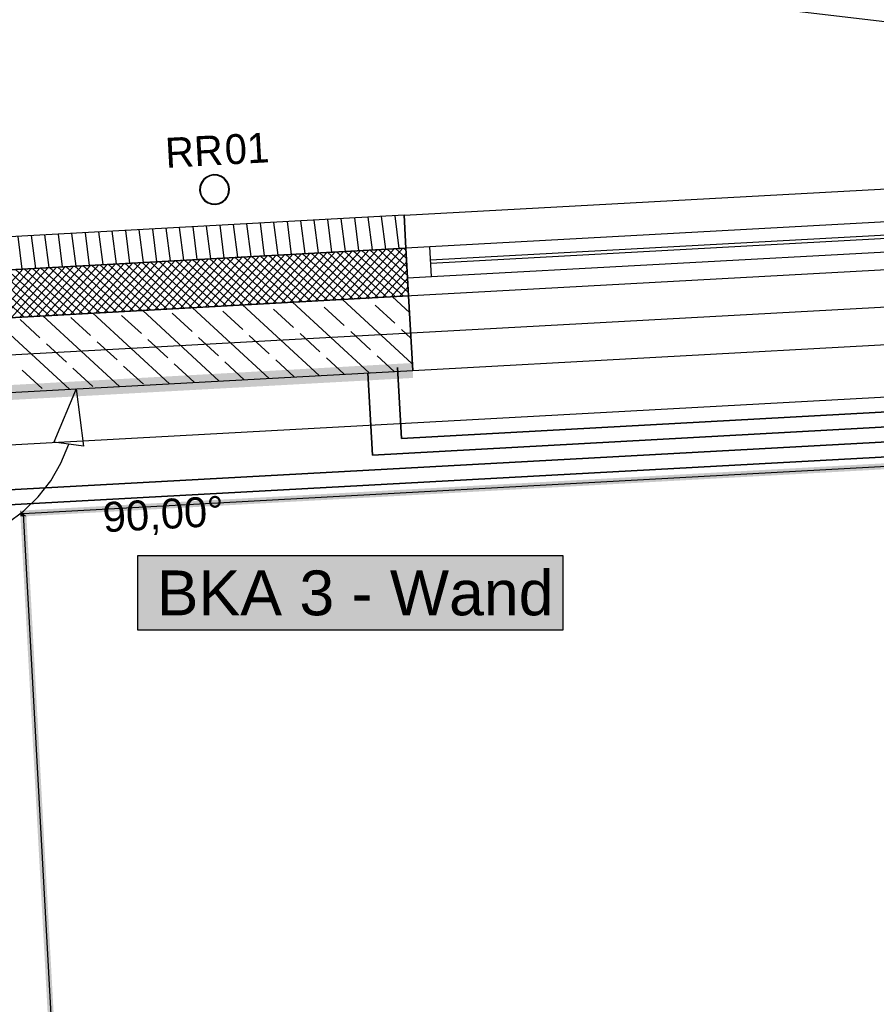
# Model space of a CAD drawing. Extents: x 199 to 1388, y 138 to 979.
# Tile 57 of 155: x 297 to 355, y 750 to 816. Entities that reach past the tile are written whole.
import ezdxf
from ezdxf.lldxf.tags import DXFTag

# ---------------------------------------------------------------- set-up
doc = ezdxf.new("R2010")
doc.units = 0
doc.layers.get('0').update_dxf_attribs({"lineweight": 25})
for name, color, linetype, lineweight, true_color in [('01AFU Allgemein Bemaßung-A07ET47HDI', 7, 'Continuous', 25, 0x848484), ('20 Außenwände-A07ET47EDI', 7, 'Continuous', 25, 0x848484), ('20 Dach Stb-Decke-A07ET47IDI', 7, 'Continuous', 25, 0x848484), ('20 Fallrohre - Beschriftung-A07ET47PDI', 7, 'Continuous', 25, 0x848484), ('20 Fallrohre-A07ET47YDI', 7, 'Continuous', 25, 0x848484), ('20 Fundament-A07ET47RDI', 7, 'Continuous', 25, 0x848484), ('A-0', 7, 'Continuous', 25, 0x848484), ('H_Ruecklauf', 5, 'STRICHLINIE2', 35, 0x0000ff), ('H_Vorlauf', 1, 'Continuous', 35, 0xff0000), ('UPO_Loop2', 140, 'Continuous', 30, 0x00bfff), ('Uponor_TeilFlaecheGrenze', 6, 'Continuous', 25, 0xff00ff), ('Uponor_ZonenGrenze', 1, 'Continuous', 25, 0xff0000)]:
    doc.layers.add(name, color=color, linetype=linetype, lineweight=lineweight, true_color=true_color)
doc.layers.add('02 Raster Gebäude-A07ET47NDI', color=7, linetype='Continuous', lineweight=25)
doc.layers.add('H_Text', color=7, linetype='Continuous', lineweight=25)
doc.styles.get("Standard").update_dxf_attribs({"font": 'arial.ttf'})
tags = doc.linetypes.add('Raster-A07ET47ODI', pattern=[0.2, 0.1, -0.05, 0, -0.05]).pattern_tags.tags
tags[10:11] = [DXFTag(74, 4), DXFTag(75, 0), DXFTag(340, '0'), DXFTag(46, 1.0), DXFTag(50, 0.0), DXFTag(44, 0.0), DXFTag(45, 0.0)]
tags[8:9] = [DXFTag(74, 4), DXFTag(75, 0), DXFTag(340, '0'), DXFTag(46, 1.0), DXFTag(50, 0.0), DXFTag(44, 0.0), DXFTag(45, 0.0)]
tags[6:7] = [DXFTag(74, 4), DXFTag(75, 0), DXFTag(340, '0'), DXFTag(46, 1.0), DXFTag(50, 0.0), DXFTag(44, 0.0), DXFTag(45, 0.0)]
tags[4:5] = [DXFTag(74, 4), DXFTag(75, 0), DXFTag(340, '0'), DXFTag(46, 1.0), DXFTag(50, 0.0), DXFTag(44, 0.0), DXFTag(45, 0.0)]
tags = doc.linetypes.add('STRICHLINIE2', pattern=[9.525, 6.35, -3.175]).pattern_tags.tags
tags[6:7] = [DXFTag(74, 4), DXFTag(75, 0), DXFTag(340, '0'), DXFTag(46, 0.0), DXFTag(50, 0.0), DXFTag(44, 0.0), DXFTag(45, 0.0)]
tags[4:5] = [DXFTag(74, 4), DXFTag(75, 0), DXFTag(340, '0'), DXFTag(46, 0.0), DXFTag(50, 0.0), DXFTag(44, 0.0), DXFTag(45, 0.0)]
tags = doc.linetypes.add('Öffnungslinie Tür Fenster-A07ET47JDI', pattern=[0.115, 0.075, -0.04]).pattern_tags.tags
tags[6:7] = [DXFTag(74, 4), DXFTag(75, 0), DXFTag(340, '0'), DXFTag(46, 1.0), DXFTag(50, 0.0), DXFTag(44, 0.0), DXFTag(45, 0.0)]
tags[4:5] = [DXFTag(74, 4), DXFTag(75, 0), DXFTag(340, '0'), DXFTag(46, 1.0), DXFTag(50, 0.0), DXFTag(44, 0.0), DXFTag(45, 0.0)]

# ---------------------------------------------------------------- blocks, each defined once
blk = doc.blocks.new('Referenz-A07ET47ZDI', base_point=(226.995, 158.1))
at = {"layer": '01AFU Allgemein Bemaßung-A07ET47HDI'}
for p, q in [((301.141, 791.111), (299.654, 787.544)), ((301.141, 791.111), (301.636, 787.279)), ((301.636, 787.279), (299.654, 787.544)), ((300.128, 786.149), (300.645, 787.412)), ((299.443, 784.969), (300.128, 786.149)), ((298.604, 783.893), (299.443, 784.969)), ((297.626, 782.942), (298.604, 783.893)), ((296.527, 782.132), (297.626, 782.942))]:
    blk.add_line(p, q, dxfattribs=at)
at = {"layer": '02 Raster Gebäude-A07ET47NDI', "linetype": 'Raster-A07ET47ODI', "ltscale": 56.250004}
for p, q in [((308.106, 821.362), (822.292, 759.439)), ((663.696, 813.461), (312.548, 794.239)), ((312.548, 794.239), (245.655, 790.577))]:
    blk.add_line(p, q, dxfattribs=at)
at = {"layer": '02 Raster Gebäude-A07ET47NDI', "linetype": 'ByBlock', "ltscale": 56.250004}
blk.add_line((312.548, 794.239), (312.548, 794.239), dxfattribs=at)
blk.add_line((312.548, 794.239), (312.548, 794.239), dxfattribs=at)
at = {"layer": '20 Außenwände-A07ET47EDI'}
for p, q in [((323.094, 802.728), (412.96, 807.647)), ((367.348, 802.947), (324.812, 800.619)), ((323.094, 802.728), (282.404, 800.501)), ((313.755, 800.014), (313.474, 802.201)), ((314.656, 800.063), (314.375, 802.251)), ((315.557, 800.112), (315.276, 802.3)), ((316.458, 800.162), (316.177, 802.349)), ((317.359, 800.211), (317.078, 802.399)), ((318.26, 800.26), (317.979, 802.448)), ((319.161, 800.31), (318.88, 802.497)), ((320.062, 800.359), (319.781, 802.547)), ((320.963, 800.408), (320.682, 802.596)), ((321.864, 800.457), (321.583, 802.645)), ((322.765, 800.507), (322.484, 802.695)), ((323.094, 802.728), (323.214, 800.531)), ((302.041, 799.372), (301.76, 801.56)), ((302.942, 799.422), (302.661, 801.61)), ((303.843, 799.471), (303.562, 801.659)), ((304.744, 799.52), (304.463, 801.708)), ((305.645, 799.57), (305.364, 801.758)), ((306.546, 799.619), (306.265, 801.807)), ((307.447, 799.668), (307.166, 801.856)), ((308.348, 799.718), (308.067, 801.906)), ((309.25, 799.767), (308.968, 801.955)), ((310.151, 799.816), (309.869, 802.004)), ((311.052, 799.866), (310.771, 802.054)), ((311.953, 799.915), (311.672, 802.103)), ((312.854, 799.964), (312.573, 802.152)), ((367.397, 802.049), (324.861, 799.72)), ((324.872, 799.52), (367.408, 801.849)), ((297.536, 799.126), (297.255, 801.314)), ((298.437, 799.175), (298.156, 801.363)), ((299.338, 799.224), (299.057, 801.412)), ((300.239, 799.274), (299.958, 801.462)), ((301.14, 799.323), (300.859, 801.511)), ((324.921, 798.622), (367.458, 800.95)), ((323.214, 800.531), (285.719, 798.479)), ((317.345, 800.21), (314.325, 796.84)), ((317.91, 800.241), (314.89, 796.871)), ((318.475, 800.272), (315.455, 796.902)), ((319.04, 800.303), (316.02, 796.933)), ((319.605, 800.334), (316.585, 796.964)), ((320.17, 800.365), (317.149, 796.995)), ((317.426, 800.215), (320.796, 797.194)), ((320.734, 800.396), (317.714, 797.026)), ((317.991, 800.245), (321.361, 797.225)), ((321.299, 800.427), (318.279, 797.056)), ((318.556, 800.276), (321.926, 797.256)), ((321.864, 800.457), (318.844, 797.087)), ((319.121, 800.307), (322.491, 797.287)), ((322.429, 800.488), (319.409, 797.118)), ((319.686, 800.338), (323.056, 797.318)), ((322.994, 800.519), (319.974, 797.149)), ((320.25, 800.369), (323.377, 797.567)), ((320.815, 800.4), (323.346, 798.132)), ((321.38, 800.431), (323.315, 798.697)), ((321.945, 800.462), (323.284, 799.262)), ((322.51, 800.493), (323.253, 799.827)), ((323.075, 800.524), (323.222, 800.392)), ((324.812, 800.619), (323.214, 800.531)), ((323.214, 800.531), (323.324, 798.534)), ((324.921, 798.622), (324.812, 800.619)), ((305.484, 799.561), (302.464, 796.191)), ((306.049, 799.592), (303.028, 796.222)), ((306.613, 799.623), (303.593, 796.253)), ((307.178, 799.654), (304.158, 796.283)), ((307.743, 799.684), (304.723, 796.314)), ((308.308, 799.715), (305.288, 796.345)), ((305.565, 799.565), (308.935, 796.545)), ((308.873, 799.746), (305.853, 796.376)), ((306.129, 799.596), (309.5, 796.576)), ((309.438, 799.777), (306.417, 796.407)), ((306.694, 799.627), (310.064, 796.607)), ((310.003, 799.808), (306.982, 796.438)), ((307.259, 799.658), (310.629, 796.638)), ((310.567, 799.839), (307.547, 796.469)), ((307.824, 799.689), (311.194, 796.669)), ((311.132, 799.87), (308.112, 796.5)), ((308.389, 799.72), (311.759, 796.7)), ((311.697, 799.901), (308.677, 796.531)), ((308.954, 799.751), (312.324, 796.73)), ((312.262, 799.932), (309.242, 796.562)), ((309.519, 799.782), (312.889, 796.761)), ((312.827, 799.963), (309.806, 796.593)), ((310.083, 799.813), (313.453, 796.792)), ((313.392, 799.994), (310.371, 796.624)), ((310.648, 799.844), (314.018, 796.823)), ((313.956, 800.025), (310.936, 796.654)), ((311.213, 799.874), (314.583, 796.854)), ((314.521, 800.056), (311.501, 796.685)), ((311.778, 799.905), (315.148, 796.885)), ((315.086, 800.086), (312.066, 796.716)), ((312.343, 799.936), (315.713, 796.916)), ((315.651, 800.117), (312.631, 796.747)), ((312.908, 799.967), (316.278, 796.947)), ((316.216, 800.148), (313.195, 796.778)), ((313.472, 799.998), (316.843, 796.978)), ((316.781, 800.179), (313.76, 796.809)), ((314.037, 800.029), (317.407, 797.009)), ((314.602, 800.06), (317.972, 797.04)), ((315.167, 800.091), (318.537, 797.071)), ((315.732, 800.122), (319.102, 797.101)), ((316.297, 800.153), (319.667, 797.132)), ((316.861, 800.184), (320.232, 797.163)), ((323.233, 800.187), (320.538, 797.18)), ((323.264, 799.622), (321.103, 797.211)), ((294.268, 798.947), (297.638, 795.927)), ((297.576, 799.128), (294.556, 795.758)), ((294.833, 798.978), (298.203, 795.957)), ((298.141, 799.159), (295.121, 795.789)), ((295.398, 799.009), (298.768, 795.988)), ((298.706, 799.19), (295.685, 795.82)), ((295.962, 799.04), (299.332, 796.019)), ((299.271, 799.221), (296.25, 795.851)), ((296.527, 799.071), (299.897, 796.05)), ((299.835, 799.252), (296.815, 795.882)), ((297.092, 799.101), (300.462, 796.081)), ((300.4, 799.283), (297.38, 795.912)), ((297.657, 799.132), (301.027, 796.112)), ((300.965, 799.313), (297.945, 795.943)), ((298.222, 799.163), (301.592, 796.143)), ((301.53, 799.344), (298.51, 795.974)), ((298.787, 799.194), (302.157, 796.174)), ((302.095, 799.375), (299.074, 796.005)), ((299.351, 799.225), (302.722, 796.205)), ((302.66, 799.406), (299.639, 796.036)), ((299.916, 799.256), (303.286, 796.236)), ((303.224, 799.437), (300.204, 796.067)), ((300.481, 799.287), (303.851, 796.267)), ((303.789, 799.468), (300.769, 796.098)), ((301.046, 799.318), (304.416, 796.298)), ((304.354, 799.499), (301.334, 796.129)), ((301.611, 799.349), (304.981, 796.329)), ((304.919, 799.53), (301.899, 796.16)), ((302.176, 799.38), (305.546, 796.359)), ((302.74, 799.411), (306.111, 796.39)), ((303.305, 799.442), (306.675, 796.421)), ((303.87, 799.472), (307.24, 796.452)), ((304.435, 799.503), (307.805, 796.483)), ((305, 799.534), (308.37, 796.514)), ((323.295, 799.057), (321.668, 797.242)), ((323.326, 798.493), (322.233, 797.273)), ((323.324, 798.534), (324.921, 798.622)), ((323.324, 798.534), (323.389, 797.336)), ((323.357, 797.928), (322.798, 797.304)), ((323.389, 797.336), (290.887, 795.557)), ((317.308, 796.989), (317.293, 797.002)), ((323.638, 792.784), (318.964, 797.094)), ((320.7, 797.126), (320.635, 797.185)), ((323.45, 796.222), (322.306, 797.277)), ((323.388, 797.363), (323.363, 797.335)), ((323.389, 797.336), (323.663, 792.344)), ((323.663, 792.344), (413.528, 797.263)), ((310.723, 791.635), (305.596, 796.362)), ((314.065, 791.818), (308.938, 796.545)), ((312.29, 795.087), (310.967, 796.307)), ((317.407, 792.001), (312.28, 796.728)), ((315.681, 795.224), (314.358, 796.445)), ((320.749, 792.184), (315.622, 796.911)), ((319.073, 795.362), (317.749, 796.582)), ((322.464, 795.499), (321.141, 796.719)), ((300.697, 791.086), (295.57, 795.813)), ((298.725, 794.537), (297.402, 795.757)), ((304.039, 791.269), (298.912, 795.996)), ((302.116, 794.674), (300.793, 795.895)), ((307.381, 791.452), (302.254, 796.179)), ((305.507, 794.812), (304.184, 796.032)), ((308.899, 794.949), (307.576, 796.17)), ((320.837, 793.735), (319.514, 794.955)), ((323.544, 794.503), (322.905, 795.093)), ((307.272, 793.185), (305.949, 794.405)), ((310.663, 793.322), (309.34, 794.543)), ((314.055, 793.46), (312.731, 794.68)), ((317.446, 793.597), (316.123, 794.818)), ((300.489, 792.91), (299.166, 794.13)), ((303.881, 793.048), (302.557, 794.268)), ((315.736, 791.91), (314.496, 793.053)), ((319.078, 792.093), (317.887, 793.191)), ((322.42, 792.276), (321.278, 793.328)), ((291.16, 790.564), (323.663, 792.344)), ((298.862, 791.146), (297.539, 792.366)), ((302.254, 791.283), (300.93, 792.503)), ((305.645, 791.421), (304.322, 792.641)), ((309.036, 791.558), (307.713, 792.778)), ((312.394, 791.727), (311.104, 792.916))]:
    blk.add_line(p, q, dxfattribs=at)
at = {"layer": '20 Dach Stb-Decke-A07ET47IDI', "linetype": 'Öffnungslinie Tür Fenster-A07ET47JDI', "ltscale": 56.250004}
blk.add_line((464.414, 805.056), (285.894, 795.284), dxfattribs=at)
at = {"layer": '20 Fallrohre-A07ET47YDI'}
for p, q in [((309.515, 804.897), (309.428, 804.651)), ((309.55, 804.879), (309.467, 804.643)), ((309.662, 805.113), (309.515, 804.897)), ((309.692, 805.086), (309.55, 804.879)), ((309.86, 805.283), (309.662, 805.113)), ((309.882, 805.249), (309.692, 805.086)), ((310.096, 805.396), (309.86, 805.283)), ((310.108, 805.358), (309.882, 805.249)), ((310.352, 805.444), (310.096, 805.396)), ((310.354, 805.404), (310.108, 805.358)), ((310.613, 805.424), (310.352, 805.444)), ((310.604, 805.385), (310.354, 805.404)), ((310.841, 805.302), (310.604, 805.385)), ((310.859, 805.337), (310.613, 805.424)), ((311.048, 805.16), (310.841, 805.302)), ((311.074, 805.19), (310.859, 805.337)), ((311.211, 804.97), (311.048, 805.16)), ((311.244, 804.992), (311.074, 805.19)), ((311.319, 804.744), (311.211, 804.97)), ((311.357, 804.756), (311.244, 804.992)), ((309.428, 804.651), (309.408, 804.391)), ((309.408, 804.391), (309.457, 804.134)), ((309.467, 804.643), (309.448, 804.393)), ((309.448, 804.393), (309.495, 804.146)), ((311.263, 804.011), (311.346, 804.248)), ((311.299, 803.993), (311.385, 804.24)), ((311.365, 804.498), (311.319, 804.744)), ((311.346, 804.248), (311.365, 804.498)), ((311.405, 804.5), (311.357, 804.756)), ((311.385, 804.24), (311.405, 804.5)), ((309.457, 804.134), (309.569, 803.899)), ((309.495, 804.146), (309.603, 803.92)), ((309.569, 803.899), (309.739, 803.701)), ((309.603, 803.92), (309.766, 803.73)), ((309.739, 803.701), (309.955, 803.553)), ((309.766, 803.73), (309.973, 803.589)), ((309.955, 803.553), (310.201, 803.467)), ((309.973, 803.589), (310.209, 803.506)), ((310.209, 803.506), (310.459, 803.487)), ((310.459, 803.487), (310.706, 803.533)), ((310.706, 803.533), (310.932, 803.641)), ((310.718, 803.495), (310.953, 803.608)), ((310.932, 803.641), (311.122, 803.805)), ((310.953, 803.608), (311.152, 803.778)), ((311.122, 803.805), (311.263, 804.011)), ((311.152, 803.778), (311.299, 803.993)), ((310.201, 803.467), (310.462, 803.447)), ((310.462, 803.447), (310.718, 803.495))]:
    blk.add_line(p, q, dxfattribs=at)
for points in [[(309.492, 804.812), (309.479, 804.812), (309.492, 804.85)], [(309.529, 804.85), (309.492, 804.85), (309.529, 804.918)], [(309.529, 804.834), (309.492, 804.834), (309.492, 804.85)], [(309.529, 804.834), (309.529, 804.85), (309.492, 804.85)], [(309.492, 804.73), (309.529, 804.834), (309.492, 804.834)], [(309.567, 804.918), (309.529, 804.918), (309.567, 804.988)], [(309.567, 804.904), (309.529, 804.904), (309.529, 804.918)], [(309.567, 804.904), (309.567, 804.918), (309.529, 804.918)], [(309.529, 804.834), (309.567, 804.904), (309.529, 804.904)], [(309.601, 804.988), (309.567, 804.988), (309.601, 805.032)], [(309.601, 804.966), (309.567, 804.966), (309.567, 804.988)], [(309.601, 804.966), (309.601, 804.988), (309.567, 804.988)], [(309.567, 804.904), (309.601, 804.966), (309.567, 804.966)], [(309.651, 805.032), (309.601, 805.032), (309.662, 805.047)], [(309.601, 805.032), (309.662, 805.047), (309.612, 805.047)], [(309.601, 804.966), (309.651, 805.032), (309.601, 805.032)], [(309.662, 805.047), (309.612, 805.047), (309.662, 805.113)], [(309.692, 805.113), (309.662, 805.113), (309.692, 805.141)], [(309.692, 805.086), (309.662, 805.086), (309.662, 805.113)], [(309.692, 805.086), (309.692, 805.113), (309.662, 805.113)], [(309.662, 805.047), (309.692, 805.086), (309.662, 805.086)], [(309.75, 805.141), (309.692, 805.141), (309.776, 805.166)], [(309.692, 805.141), (309.776, 805.166), (309.718, 805.166)], [(309.692, 805.086), (309.75, 805.141), (309.692, 805.141)], [(309.776, 805.166), (309.718, 805.166), (309.776, 805.221)], [(309.801, 805.221), (309.776, 805.221), (309.801, 805.238)], [(309.801, 805.19), (309.776, 805.19), (309.776, 805.221)], [(309.801, 805.19), (309.801, 805.221), (309.776, 805.221)], [(309.776, 805.166), (309.801, 805.19), (309.776, 805.19)], [(309.871, 805.238), (309.801, 805.238), (309.905, 805.262)], [(309.801, 805.238), (309.905, 805.262), (309.835, 805.262)], [(309.801, 805.19), (309.871, 805.238), (309.801, 805.238)], [(309.905, 805.262), (309.835, 805.262), (309.905, 805.31)], [(309.925, 805.31), (309.905, 805.31), (309.925, 805.32)], [(309.925, 805.275), (309.905, 805.275), (309.905, 805.31)], [(309.925, 805.275), (309.925, 805.31), (309.905, 805.31)], [(309.905, 805.262), (309.925, 805.275), (309.905, 805.275)], [(310.017, 805.32), (309.925, 805.32), (310.046, 805.334)], [(309.925, 805.32), (310.046, 805.334), (309.954, 805.334)], [(309.925, 805.275), (310.017, 805.32), (309.925, 805.32)], [(310.046, 805.334), (309.954, 805.334), (310.046, 805.378)], [(310.061, 805.378), (310.046, 805.378), (310.061, 805.382)], [(310.061, 805.341), (310.046, 805.341), (310.046, 805.378)], [(310.061, 805.341), (310.061, 805.378), (310.046, 805.378)], [(310.046, 805.334), (310.061, 805.341), (310.046, 805.341)], [(310.197, 805.382), (310.061, 805.382), (310.197, 805.423)], [(310.197, 805.381), (310.061, 805.381), (310.061, 805.382)], [(310.197, 805.381), (310.197, 805.382), (310.061, 805.382)], [(310.061, 805.341), (310.197, 805.381), (310.061, 805.381)], [(310.205, 805.423), (310.197, 805.423), (310.205, 805.424)], [(310.205, 805.384), (310.197, 805.384), (310.197, 805.423)], [(310.205, 805.384), (310.205, 805.423), (310.197, 805.423)], [(310.197, 805.381), (310.205, 805.384), (310.197, 805.384)], [(310.352, 805.424), (310.205, 805.424), (310.352, 805.444)], [(310.352, 805.403), (310.205, 805.403), (310.205, 805.424)], [(310.352, 805.403), (310.352, 805.424), (310.205, 805.424)], [(310.205, 805.384), (310.352, 805.403), (310.205, 805.403)], [(310.354, 805.404), (310.352, 805.404), (310.352, 805.444)], [(310.354, 805.404), (310.354, 805.444), (310.352, 805.444)], [(310.354, 805.444), (310.352, 805.444), (310.352, 805.444)], [(310.352, 805.403), (310.354, 805.404), (310.352, 805.404)], [(310.493, 805.404), (310.354, 805.404), (310.354, 805.444)], [(310.505, 805.44), (310.367, 805.44), (310.354, 805.444)], [(310.505, 805.4), (310.493, 805.404), (310.354, 805.404)], [(310.505, 805.4), (310.505, 805.44), (310.367, 805.44)], [(310.509, 805.4), (310.505, 805.4), (310.505, 805.44)], [(310.509, 805.399), (310.509, 805.44), (310.505, 805.44)], [(310.509, 805.44), (310.505, 805.44), (310.505, 805.44)], [(310.509, 805.399), (310.509, 805.4), (310.505, 805.4)], [(310.596, 805.399), (310.509, 805.399), (310.509, 805.44)], [(310.653, 805.414), (310.566, 805.414), (310.509, 805.44)], [(310.653, 805.373), (310.596, 805.399), (310.509, 805.399)], [(310.653, 805.373), (310.653, 805.414), (310.566, 805.414)], [(310.663, 805.373), (310.653, 805.373), (310.653, 805.414)], [(310.663, 805.412), (310.654, 805.412), (310.653, 805.414)], [(310.663, 805.369), (310.663, 805.373), (310.653, 805.373)], [(310.663, 805.369), (310.663, 805.412), (310.654, 805.412)], [(310.726, 805.369), (310.663, 805.369), (310.663, 805.412)], [(310.795, 805.365), (310.732, 805.365), (310.663, 805.412)], [(310.795, 805.323), (310.726, 805.369), (310.663, 805.369)], [(310.795, 805.323), (310.795, 805.365), (310.732, 805.365)], [(310.809, 805.323), (310.795, 805.323), (310.795, 805.365)], [(310.811, 805.36), (310.797, 805.36), (310.795, 805.365)], [(310.811, 805.314), (310.809, 805.323), (310.795, 805.323)], [(310.811, 805.314), (310.811, 805.36), (310.797, 805.36)], [(310.86, 805.314), (310.811, 805.314), (310.811, 805.36)], [(310.928, 805.297), (310.879, 805.297), (310.811, 805.36)], [(310.928, 805.252), (310.86, 805.314), (310.811, 805.314)], [(310.928, 805.252), (310.928, 805.297), (310.879, 805.297)], [(310.944, 805.252), (310.928, 805.252), (310.928, 805.297)], [(310.95, 805.285), (310.932, 805.285), (310.928, 805.297)], [(310.95, 805.235), (310.944, 805.252), (310.928, 805.252)], [(310.95, 805.235), (310.95, 805.285), (310.932, 805.285)], [(310.989, 805.235), (310.95, 805.235), (310.95, 805.285)], [(311.048, 805.21), (311.008, 805.21), (310.95, 805.285)], [(311.048, 805.16), (310.989, 805.235), (310.95, 805.235)], [(311.048, 805.16), (311.048, 805.21), (311.008, 805.21)], [(311.065, 805.16), (311.048, 805.16), (311.048, 805.21)], [(311.074, 805.19), (311.055, 805.19), (311.048, 805.21)], [(311.074, 805.132), (311.065, 805.16), (311.048, 805.16)], [(311.074, 805.132), (311.074, 805.19), (311.055, 805.19)], [(311.106, 805.132), (311.074, 805.132), (311.074, 805.19)], [(311.152, 805.109), (311.119, 805.109), (311.074, 805.19)], [(311.152, 805.051), (311.106, 805.132), (311.074, 805.132)], [(311.152, 805.051), (311.152, 805.109), (311.119, 805.109)], [(311.169, 805.051), (311.152, 805.051), (311.152, 805.109)], [(311.183, 805.076), (311.161, 805.076), (311.152, 805.109)], [(311.183, 805.006), (311.169, 805.051), (311.152, 805.051)], [(311.183, 805.006), (311.183, 805.076), (311.161, 805.076)], [(311.208, 805.006), (311.183, 805.006), (311.183, 805.076)], [(311.237, 804.997), (311.211, 804.997), (311.183, 805.076)], [(311.237, 804.927), (311.208, 805.006), (311.183, 805.006)], [(311.237, 804.927), (311.237, 804.997), (311.211, 804.997)], [(311.254, 804.927), (311.237, 804.927), (311.237, 804.997)], [(311.272, 804.947), (311.249, 804.947), (311.237, 804.997)], [(311.272, 804.855), (311.254, 804.927), (311.237, 804.927)], [(311.272, 804.855), (311.272, 804.947), (311.249, 804.947)], [(311.29, 804.855), (311.272, 804.855), (311.272, 804.947)], [(311.302, 804.884), (311.284, 804.884), (311.272, 804.947)], [(311.302, 804.791), (311.29, 804.855), (311.272, 804.855)], [(311.302, 804.791), (311.302, 804.884), (311.284, 804.884)], [(311.318, 804.791), (311.302, 804.791), (311.302, 804.884)], [(311.34, 804.806), (311.316, 804.806), (311.302, 804.884)], [(309.412, 804.391), (309.408, 804.391), (309.412, 804.547)], [(309.412, 804.363), (309.412, 804.391), (309.408, 804.391)], [(309.429, 804.547), (309.412, 804.547), (309.429, 804.641)], [(309.422, 804.363), (309.412, 804.363), (309.412, 804.547)], [(309.429, 804.235), (309.429, 804.547), (309.412, 804.547)], [(309.429, 804.235), (309.422, 804.363), (309.412, 804.363)], [(309.44, 804.641), (309.429, 804.641), (309.44, 804.702)], [(309.439, 804.235), (309.429, 804.235), (309.429, 804.641)], [(309.44, 804.198), (309.44, 804.641), (309.429, 804.641)], [(309.44, 804.198), (309.439, 804.235), (309.429, 804.235)], [(309.448, 804.702), (309.44, 804.702), (309.448, 804.724)], [(309.448, 804.198), (309.44, 804.198), (309.44, 804.702)], [(309.448, 804.171), (309.448, 804.702), (309.44, 804.702)], [(309.448, 804.171), (309.448, 804.198), (309.44, 804.198)], [(309.452, 804.724), (309.448, 804.724), (309.452, 804.735)], [(309.452, 804.543), (309.448, 804.543), (309.448, 804.724)], [(309.452, 804.543), (309.452, 804.724), (309.448, 804.724)], [(309.448, 804.393), (309.452, 804.543), (309.448, 804.543)], [(309.464, 804.171), (309.448, 804.171), (309.448, 804.393)], [(309.468, 804.243), (309.459, 804.243), (309.448, 804.393)], [(309.468, 804.104), (309.464, 804.171), (309.448, 804.171)], [(309.479, 804.735), (309.452, 804.735), (309.479, 804.812)], [(309.479, 804.692), (309.452, 804.692), (309.452, 804.735)], [(309.479, 804.692), (309.479, 804.735), (309.452, 804.735)], [(309.452, 804.543), (309.479, 804.692), (309.452, 804.692)], [(309.468, 804.104), (309.468, 804.243), (309.459, 804.243)], [(309.473, 804.104), (309.468, 804.104), (309.468, 804.243)], [(309.474, 804.224), (309.469, 804.224), (309.468, 804.243)], [(309.474, 804.085), (309.474, 804.224), (309.469, 804.224)], [(309.498, 804.085), (309.474, 804.085), (309.474, 804.224)], [(309.511, 804.099), (309.496, 804.099), (309.474, 804.224)], [(309.492, 804.73), (309.479, 804.73), (309.479, 804.812)], [(309.492, 804.73), (309.492, 804.812), (309.479, 804.812)], [(309.479, 804.692), (309.492, 804.73), (309.479, 804.73)], [(311.321, 804.057), (311.285, 804.057), (311.321, 804.161)], [(311.34, 804.666), (311.318, 804.791), (311.302, 804.791)], [(311.34, 804.666), (311.34, 804.806), (311.316, 804.806)], [(311.335, 804.161), (311.321, 804.161), (311.335, 804.199)], [(311.335, 804.079), (311.321, 804.079), (311.321, 804.161)], [(311.335, 804.079), (311.335, 804.161), (311.321, 804.161)], [(311.362, 804.199), (311.335, 804.199), (311.362, 804.347)], [(311.362, 804.156), (311.335, 804.156), (311.335, 804.199)], [(311.362, 804.156), (311.362, 804.199), (311.335, 804.199)], [(311.345, 804.666), (311.34, 804.666), (311.34, 804.806)], [(311.345, 804.786), (311.34, 804.786), (311.34, 804.806)], [(311.345, 804.647), (311.345, 804.786), (311.34, 804.786)], [(311.345, 804.647), (311.345, 804.666), (311.34, 804.666)], [(311.355, 804.647), (311.345, 804.647), (311.345, 804.786)], [(311.365, 804.719), (311.35, 804.719), (311.345, 804.786)], [(311.365, 804.498), (311.355, 804.647), (311.345, 804.647)], [(311.365, 804.498), (311.365, 804.719), (311.35, 804.719)], [(311.365, 804.347), (311.362, 804.347), (311.365, 804.498)], [(311.365, 804.166), (311.362, 804.166), (311.362, 804.347)], [(311.365, 804.166), (311.365, 804.347), (311.362, 804.347)], [(311.362, 804.156), (311.365, 804.166), (311.362, 804.166)], [(311.373, 804.189), (311.365, 804.189), (311.365, 804.719)], [(311.373, 804.693), (311.366, 804.693), (311.365, 804.719)], [(311.365, 804.166), (311.373, 804.189), (311.365, 804.189)], [(311.373, 804.189), (311.373, 804.693), (311.366, 804.693)], [(311.385, 804.25), (311.373, 804.25), (311.373, 804.693)], [(311.385, 804.655), (311.374, 804.655), (311.373, 804.693)], [(311.373, 804.189), (311.385, 804.25), (311.373, 804.25)], [(311.385, 804.25), (311.385, 804.655), (311.374, 804.655)], [(311.402, 804.343), (311.385, 804.343), (311.385, 804.655)], [(311.402, 804.528), (311.392, 804.528), (311.385, 804.655)], [(311.385, 804.25), (311.402, 804.343), (311.385, 804.343)], [(311.402, 804.343), (311.402, 804.528), (311.392, 804.528)], [(311.405, 804.5), (311.402, 804.5), (311.402, 804.528)], [(311.402, 804.343), (311.405, 804.5), (311.402, 804.5)], [(309.474, 804.085), (309.473, 804.104), (309.468, 804.104)], [(309.511, 804.007), (309.498, 804.085), (309.474, 804.085)], [(309.511, 804.007), (309.511, 804.099), (309.496, 804.099)], [(309.53, 804.007), (309.511, 804.007), (309.511, 804.099)], [(309.542, 804.035), (309.524, 804.035), (309.511, 804.099)], [(309.542, 803.943), (309.53, 804.007), (309.511, 804.007)], [(309.542, 803.943), (309.542, 804.035), (309.524, 804.035)], [(309.564, 803.943), (309.542, 803.943), (309.542, 804.035)], [(309.577, 803.963), (309.56, 803.963), (309.542, 804.035)], [(309.577, 803.893), (309.564, 803.943), (309.542, 803.943)], [(309.577, 803.893), (309.577, 803.963), (309.56, 803.963)], [(309.602, 803.893), (309.577, 803.893), (309.577, 803.963)], [(309.631, 803.884), (309.606, 803.884), (309.577, 803.963)], [(309.631, 803.814), (309.602, 803.893), (309.577, 803.893)], [(309.631, 803.814), (309.631, 803.884), (309.606, 803.884)], [(309.652, 803.814), (309.631, 803.814), (309.631, 803.884)], [(309.662, 803.839), (309.645, 803.839), (309.631, 803.884)], [(309.662, 803.782), (309.652, 803.814), (309.631, 803.814)], [(309.662, 803.782), (309.662, 803.839), (309.645, 803.839)], [(309.694, 803.782), (309.662, 803.782), (309.662, 803.839)], [(309.739, 803.758), (309.707, 803.758), (309.662, 803.839)], [(309.739, 803.701), (309.694, 803.782), (309.662, 803.782)], [(309.739, 803.701), (309.739, 803.758), (309.707, 803.758)], [(309.759, 803.701), (309.739, 803.701), (309.739, 803.758)], [(309.766, 803.73), (309.749, 803.73), (309.739, 803.758)], [(309.766, 803.68), (309.759, 803.701), (309.739, 803.701)], [(309.766, 803.68), (309.766, 803.73), (309.749, 803.73)], [(309.806, 803.68), (309.766, 803.68), (309.766, 803.73)], [(309.864, 803.655), (309.825, 803.655), (309.766, 803.73)], [(309.864, 803.605), (309.806, 803.68), (309.766, 803.68)], [(309.864, 803.605), (309.864, 803.655), (309.825, 803.655)], [(309.882, 803.605), (309.864, 803.605), (309.864, 803.655)], [(309.886, 803.639), (309.87, 803.639), (309.864, 803.655)], [(309.886, 803.594), (309.882, 803.605), (309.864, 803.605)], [(309.886, 803.594), (309.886, 803.639), (309.87, 803.639)], [(309.935, 803.594), (309.886, 803.594), (309.886, 803.639)], [(310.002, 803.576), (309.953, 803.576), (309.886, 803.639)], [(310.002, 803.531), (309.935, 803.594), (309.886, 803.594)], [(310.002, 803.531), (310.002, 803.576), (309.953, 803.576)], [(310.017, 803.531), (310.002, 803.531), (310.002, 803.576)], [(310.018, 803.567), (310.005, 803.567), (310.002, 803.576)], [(310.018, 803.525), (310.017, 803.531), (310.002, 803.531)], [(310.018, 803.525), (310.018, 803.567), (310.005, 803.567)], [(310.081, 803.525), (310.018, 803.525), (310.018, 803.567)], [(310.15, 803.521), (310.087, 803.521), (310.018, 803.567)], [(310.15, 803.479), (310.081, 803.525), (310.018, 803.525)], [(310.15, 803.479), (310.15, 803.521), (310.087, 803.521)], [(310.16, 803.479), (310.15, 803.479), (310.15, 803.521)], [(310.161, 803.517), (310.151, 803.517), (310.15, 803.521)], [(310.161, 803.477), (310.161, 803.517), (310.151, 803.517)], [(310.248, 803.477), (310.161, 803.477), (310.161, 803.517)], [(310.305, 803.491), (310.217, 803.491), (310.161, 803.517)], [(310.609, 803.487), (310.462, 803.487), (310.609, 803.507)], [(310.617, 803.507), (310.609, 803.507), (310.617, 803.509)], [(310.617, 803.468), (310.609, 803.468), (310.609, 803.507)], [(310.617, 803.468), (310.617, 803.507), (310.609, 803.507)], [(310.753, 803.509), (310.617, 803.509), (310.753, 803.55)], [(310.753, 803.508), (310.617, 803.508), (310.617, 803.509)], [(310.753, 803.508), (310.753, 803.509), (310.617, 803.509)], [(310.617, 803.468), (310.753, 803.508), (310.617, 803.508)], [(310.767, 803.55), (310.753, 803.55), (310.767, 803.557)], [(310.767, 803.512), (310.753, 803.512), (310.753, 803.55)], [(310.767, 803.512), (310.767, 803.55), (310.753, 803.55)], [(310.753, 803.508), (310.767, 803.512), (310.753, 803.512)], [(310.86, 803.557), (310.767, 803.557), (310.889, 803.571)], [(310.767, 803.557), (310.889, 803.571), (310.797, 803.571)], [(310.767, 803.512), (310.86, 803.557), (310.767, 803.557)], [(310.889, 803.571), (310.797, 803.571), (310.889, 803.615)], [(310.909, 803.615), (310.889, 803.615), (310.909, 803.629)], [(310.909, 803.58), (310.889, 803.58), (310.889, 803.615)], [(310.909, 803.58), (310.909, 803.615), (310.889, 803.615)], [(310.889, 803.571), (310.909, 803.58), (310.889, 803.58)], [(310.979, 803.629), (310.909, 803.629), (311.013, 803.652)], [(310.909, 803.629), (311.013, 803.652), (310.943, 803.652)], [(310.909, 803.58), (310.979, 803.629), (310.909, 803.629)], [(311.013, 803.652), (310.943, 803.652), (311.013, 803.701)], [(311.038, 803.701), (311.013, 803.701), (311.038, 803.725)], [(311.038, 803.67), (311.013, 803.67), (311.013, 803.701)], [(311.038, 803.67), (311.038, 803.701), (311.013, 803.701)], [(311.013, 803.652), (311.038, 803.67), (311.013, 803.67)], [(311.096, 803.725), (311.038, 803.725), (311.122, 803.749)], [(311.038, 803.725), (311.122, 803.749), (311.064, 803.749)], [(311.038, 803.67), (311.096, 803.725), (311.038, 803.725)], [(311.122, 803.749), (311.064, 803.749), (311.122, 803.805)], [(311.152, 803.805), (311.122, 803.805), (311.152, 803.844)], [(311.152, 803.778), (311.122, 803.778), (311.122, 803.805)], [(311.152, 803.778), (311.152, 803.805), (311.122, 803.805)], [(311.122, 803.749), (311.152, 803.778), (311.122, 803.778)], [(311.202, 803.844), (311.152, 803.844), (311.213, 803.859)], [(311.152, 803.844), (311.213, 803.859), (311.163, 803.859)], [(311.152, 803.778), (311.202, 803.844), (311.152, 803.844)], [(311.213, 803.859), (311.163, 803.859), (311.213, 803.924)], [(311.247, 803.924), (311.213, 803.924), (311.247, 803.986)], [(311.247, 803.903), (311.213, 803.903), (311.213, 803.924)], [(311.247, 803.903), (311.247, 803.924), (311.213, 803.924)], [(311.213, 803.859), (311.247, 803.903), (311.213, 803.903)], [(311.285, 803.986), (311.247, 803.986), (311.285, 804.057)], [(311.285, 803.973), (311.247, 803.973), (311.247, 803.986)], [(311.285, 803.973), (311.285, 803.986), (311.247, 803.986)], [(311.247, 803.903), (311.285, 803.973), (311.247, 803.973)], [(311.321, 804.041), (311.285, 804.041), (311.285, 804.057)], [(311.321, 804.041), (311.321, 804.057), (311.285, 804.057)], [(311.285, 803.973), (311.321, 804.041), (311.285, 804.041)], [(311.321, 804.041), (311.335, 804.079), (311.321, 804.079)], [(311.335, 804.079), (311.362, 804.156), (311.335, 804.156)], [(310.161, 803.477), (310.16, 803.479), (310.15, 803.479)], [(310.305, 803.45), (310.248, 803.477), (310.161, 803.477)], [(310.305, 803.45), (310.305, 803.491), (310.217, 803.491)], [(310.309, 803.45), (310.305, 803.45), (310.305, 803.491)], [(310.309, 803.49), (310.305, 803.49), (310.305, 803.491)], [(310.309, 803.45), (310.309, 803.49), (310.305, 803.49)], [(310.309, 803.45), (310.309, 803.45), (310.305, 803.45)], [(310.447, 803.45), (310.309, 803.45), (310.309, 803.49)], [(310.459, 803.487), (310.321, 803.487), (310.309, 803.49)], [(310.459, 803.447), (310.447, 803.45), (310.309, 803.45)], [(310.459, 803.447), (310.459, 803.487), (310.321, 803.487)], [(310.462, 803.447), (310.459, 803.447), (310.459, 803.487)], [(310.462, 803.447), (310.462, 803.487), (310.459, 803.487)], [(310.462, 803.487), (310.459, 803.487), (310.462, 803.487)], [(310.462, 803.447), (310.462, 803.447), (310.459, 803.447)], [(310.609, 803.466), (310.462, 803.466), (310.462, 803.487)], [(310.609, 803.466), (310.609, 803.487), (310.462, 803.487)], [(310.462, 803.447), (310.609, 803.466), (310.462, 803.466)], [(310.609, 803.466), (310.617, 803.468), (310.609, 803.468)]]:
    blk.add_solid(points, dxfattribs=at)
at = {"layer": '20 Fundament-A07ET47RDI', "linetype": 'Öffnungslinie Tür Fenster-A07ET47JDI', "ltscale": 56.250004}
blk.add_line((294.846, 787.261), (464.136, 796.528), dxfattribs=at)
at = {"layer": 'A-0', "linetype": 'Continuous', "ltscale": 312.5}
for p, q in [((309.515, 804.897), (309.428, 804.651)), ((309.55, 804.879), (309.467, 804.643)), ((309.662, 805.113), (309.515, 804.897)), ((309.692, 805.086), (309.55, 804.879)), ((309.86, 805.283), (309.662, 805.113)), ((309.882, 805.249), (309.692, 805.086)), ((310.096, 805.396), (309.86, 805.283)), ((310.108, 805.358), (309.882, 805.249)), ((310.352, 805.444), (310.096, 805.396)), ((310.354, 805.404), (310.108, 805.358)), ((310.613, 805.424), (310.352, 805.444)), ((310.604, 805.385), (310.354, 805.404)), ((310.841, 805.302), (310.604, 805.385)), ((310.859, 805.337), (310.613, 805.424)), ((311.048, 805.16), (310.841, 805.302)), ((311.074, 805.19), (310.859, 805.337)), ((311.211, 804.97), (311.048, 805.16)), ((311.244, 804.992), (311.074, 805.19)), ((311.319, 804.744), (311.211, 804.97)), ((311.357, 804.756), (311.244, 804.992)), ((309.428, 804.651), (309.408, 804.391)), ((309.408, 804.391), (309.457, 804.134)), ((309.467, 804.643), (309.448, 804.393)), ((309.448, 804.393), (309.495, 804.146)), ((311.263, 804.011), (311.346, 804.248)), ((311.299, 803.993), (311.385, 804.24)), ((311.365, 804.498), (311.319, 804.744)), ((311.346, 804.248), (311.365, 804.498)), ((311.405, 804.5), (311.357, 804.756)), ((311.385, 804.24), (311.405, 804.5)), ((309.457, 804.134), (309.569, 803.899)), ((309.495, 804.146), (309.603, 803.92)), ((309.569, 803.899), (309.739, 803.701)), ((309.603, 803.92), (309.766, 803.73)), ((309.739, 803.701), (309.955, 803.553)), ((309.766, 803.73), (309.973, 803.589)), ((309.955, 803.553), (310.201, 803.467)), ((309.973, 803.589), (310.209, 803.506)), ((310.209, 803.506), (310.459, 803.487)), ((310.459, 803.487), (310.706, 803.533)), ((310.706, 803.533), (310.932, 803.641)), ((310.718, 803.495), (310.953, 803.608)), ((310.932, 803.641), (311.122, 803.805)), ((310.953, 803.608), (311.152, 803.778)), ((311.122, 803.805), (311.263, 804.011)), ((311.152, 803.778), (311.299, 803.993)), ((310.201, 803.467), (310.462, 803.447)), ((310.462, 803.447), (310.718, 803.495)), ((323.094, 802.728), (282.404, 800.501)), ((323.214, 800.531), (323.094, 802.728)), ((282.524, 798.304), (323.214, 800.531)), ((323.214, 800.531), (285.719, 798.479)), ((323.389, 797.336), (323.214, 800.531)), ((285.894, 795.284), (323.389, 797.336)), ((323.389, 797.336), (290.887, 795.557)), ((323.663, 792.344), (323.389, 797.336)), ((291.16, 790.564), (323.663, 792.344))]:
    blk.add_line(p, q, dxfattribs=at)
at = {"layer": '01AFU Allgemein Bemaßung-A07ET47HDI', "linetype": 'ByBlock', "ltscale": 40.625, "insert": (302.873, 783.519), "char_height": 2, "attachment_point": 1, "rotation": 3.1332}
blk.add_mtext('{\\fArial;90,00°}', dxfattribs=at)
at = {"layer": '20 Fallrohre - Beschriftung-A07ET47PDI', "char_height": 2, "attachment_point": 1, "rotation": 3.1332}
for s, insert in [('{\\fCentury Gothic;01}', (311.029, 808.11)), ('{\\fCentury Gothic;RR}', (307.05, 807.892))]:
    blk.add_mtext(s, dxfattribs=dict(at, insert=insert))
blk = doc.blocks.new('Polylinie-A07ET483DI', base_point=(297.398, 529.422))
at = {"color": 0, "linetype": 'ByBlock', "lineweight": -2, "ltscale": 0.25}
for points in [[(304.715, 782.968), (297.398, 782.968), (463.85, 791.681)], [(297.398, 782.968), (463.85, 791.681), (456.534, 791.681)], [(297.82, 782.59), (304.715, 782.968), (297.398, 782.968)], [(297.82, 782.59), (297.419, 782.59), (297.398, 782.968)], [(311.248, 530.02), (297.82, 782.59), (297.419, 782.59)], [(311.649, 530.02), (311.248, 530.02), (297.82, 782.59)]]:
    blk.add_solid(points, dxfattribs=at)
blk = doc.blocks.new('Polylinie-A07ET48DDI', base_point=(297.61, 529.721))
at = {"color": 0, "linetype": 'ByBlock', "lineweight": -2, "ltscale": 0.25}
for p, q in [((463.837, 791.863), (297.61, 782.761)), ((297.61, 782.761), (311.465, 529.721))]:
    blk.add_line(p, q, dxfattribs=at)

msp = doc.modelspace()

# ---------------------------------------------------------------- linework, layer by layer
at = {"layer": 'H_Ruecklauf', "ltscale": 0.35}
for p, q in [((320.968, 786.688), (461.196, 794.364)), ((293.567, 783.185), (461.13, 792.357)), ((320.968, 786.688), (320.667, 792.18))]:
    msp.add_line(p, q, dxfattribs=at)
at = {"layer": 'H_Text'}
for p, q in [((305.283, 779.966), (333.714, 779.966)), ((305.283, 774.966), (305.283, 779.966)), ((333.714, 779.966), (333.714, 774.966)), ((333.714, 774.966), (305.283, 774.966))]:
    msp.add_line(p, q, dxfattribs=at)
at = {"layer": 'H_Text', "color": 7, "true_color": 0xffffff}
for points in [[(305.283, 774.966), (333.714, 774.966), (305.283, 779.966)], [(333.714, 774.966), (305.283, 779.966), (333.714, 779.966)]]:
    msp.add_solid(points, dxfattribs=at)
at = {"layer": 'H_Vorlauf', "ltscale": 0.35}
for p, q in [((322.91, 787.796), (461.228, 795.367)), ((292.514, 784.129), (461.163, 793.361)), ((322.91, 787.796), (322.65, 792.539))]:
    msp.add_line(p, q, dxfattribs=at)
at = {"layer": 'UPO_Loop2', "color": 219, "lineweight": 80, "ltscale": 0.8, "true_color": 0x642165}
for points in [[(323.69, 791.844), (305.394, 791.844), (323.635, 792.843)], [(309.428, 791.064), (291.133, 791.064), (323.69, 791.844)], [(291.133, 791.064), (323.69, 791.844), (305.394, 791.844)], [(291.187, 790.065), (309.428, 791.064), (291.133, 791.064)]]:
    msp.add_solid(points, dxfattribs=at)

# ---------------------------------------------------------------- block references
at = {"layer": 'UPO_Loop2', "color": 219, "lineweight": 80, "ltscale": 4000.00006, "true_color": 0x642165}
msp.add_blockref('Referenz-A07ET47ZDI', (226.995, 158.1), dxfattribs=at)
at = {"layer": 'Uponor_TeilFlaecheGrenze', "ltscale": 0.25}
msp.add_blockref('Polylinie-A07ET48DDI', (297.61, 529.721), dxfattribs=at)
at = {"layer": 'Uponor_ZonenGrenze', "ltscale": 0.25}
msp.add_blockref('Polylinie-A07ET483DI', (297.398, 529.422), dxfattribs=at)

# ---------------------------------------------------------------- texts
at = {"layer": 'H_Text', "insert": (306.535, 778.966), "char_height": 3, "attachment_point": 1}
msp.add_mtext('{\\fArial;BKA 3 - Wand}', dxfattribs=at)

doc.saveas('drawing.dxf')
